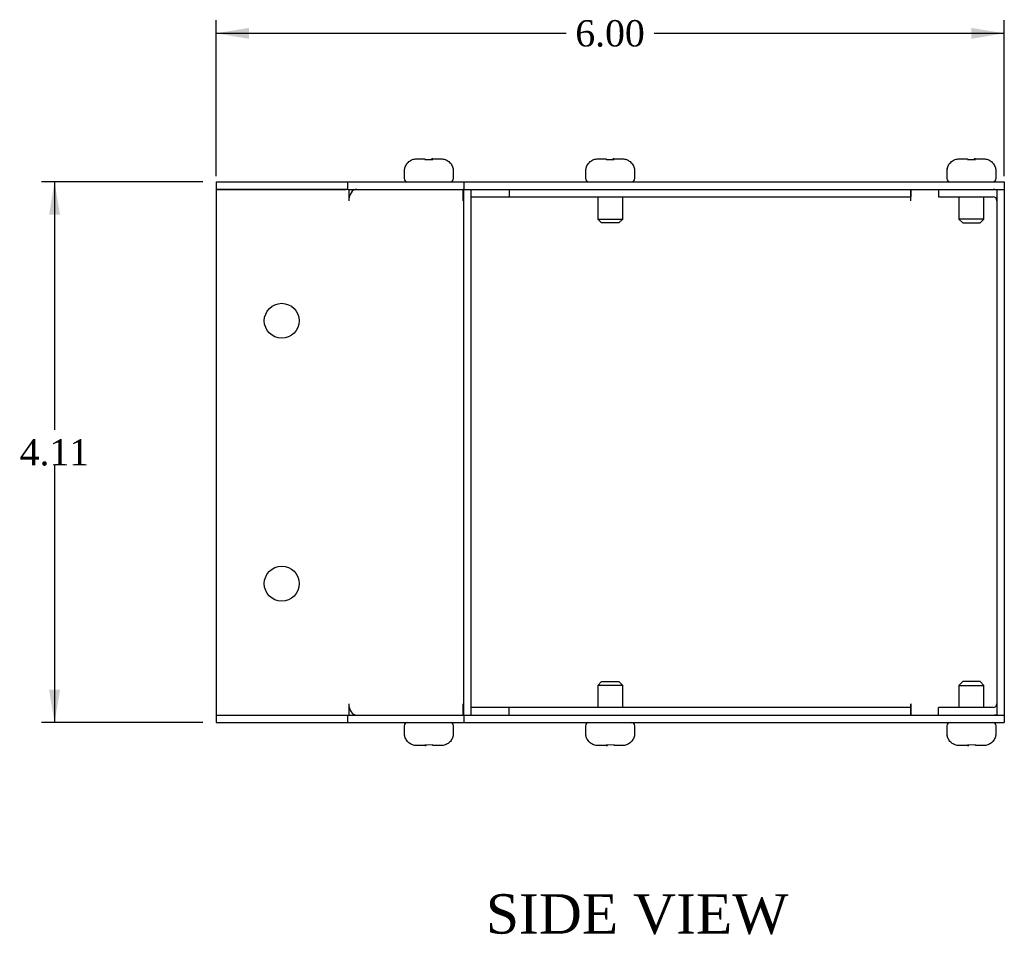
# Model space of a CAD drawing. Header units: inches. Extents: x 0.1 to 47.9, y -0.3 to 31.9.
# Tile 4 of 5: x 27.9 to 35.4, y 13.4 to 20.3. Entities that reach past the tile are written whole.
import ezdxf
from ezdxf.enums import TextEntityAlignment as Align

# ---------------------------------------------------------------- set-up
doc = ezdxf.new("R2010")
doc.units = ezdxf.units.IN
doc.header["$MEASUREMENT"] = 0
for name, color, linetype in [('COM55548-2', 7, 'Continuous'), ('COM55549-2', 7, 'Continuous'), ('COM55550-2', 7, 'Continuous'), ('Default', 7, 'Continuous'), ('SCS19491', 7, 'Continuous')]:
    doc.layers.add(name, color=color, linetype=linetype)
doc.styles.add('SEACAD_Times_New_Roman', font='times.ttf')
doc.dimstyles.new('HAMMOND_(STH_-_42x28)', dxfattribs={"dimtxt": 0.2, "dimasz": 0.25, "dimexe": 0.1, "dimexo": 0.1, "dimgap": 0.05, "dimtad": 0, "dimtih": 1, "dimtoh": 1, "dimzin": 0, "dimdsep": 46, "dimtxsty": 'SEACAD_Times_New_Roman', "dimblk1": '_SE_FILLED', "dimblk2": '_SE_FILLED', "dimsah": 1, "dimcen": 0.1, "dimadec": 0, "dimazin": 0, "dimtfac": 0.8, "dimtofl": 0, "dimtmove": 0, "dimatfit": 3, "dimfxl": 1, "dimtolj": 1, "dimtzin": 0, "dimarcsym": 0})

# ---------------------------------------------------------------- blocks, each defined once
blk = doc.blocks.new('SE4')
at = {"layer": 'COM55548-2', "color": 7, "linetype": 'Continuous'}
for p, q in [((29.4268, 19.0999), (30.4268, 19.0999)), ((29.4268, 19.0999), (29.4268, 19.0429)), ((29.4268, 19.0429), (30.4157, 19.0429)), ((30.4268, 19.0999), (31.3128, 19.0999)), ((30.4268, 19.0999), (30.4268, 19.0429)), ((30.4313, 19.0429), (31.3082, 19.0429)), ((31.3128, 19.0999), (35.4268, 19.0999)), ((31.3128, 19.0999), (31.3128, 19.0429)), ((31.3128, 19.0429), (35.4268, 19.0429)), ((35.4268, 19.0999), (35.4268, 19.0429)), ((29.4268, 15.0429), (30.4157, 15.0429)), ((29.4268, 15.0429), (29.4268, 14.9859)), ((30.4268, 15.0429), (30.4268, 14.9859)), ((30.4313, 15.0429), (31.3082, 15.0429)), ((31.3128, 15.0429), (35.4268, 15.0429)), ((31.3128, 15.0429), (31.3128, 14.9859)), ((35.4268, 15.0429), (35.4268, 14.9859)), ((29.4268, 14.9859), (30.4268, 14.9859)), ((30.4268, 14.9859), (31.3128, 14.9859)), ((31.3128, 14.9859), (35.4268, 14.9859))]:
    blk.add_line(p, q, dxfattribs=at)
at = {"layer": 'COM55549-2', "color": 7, "linetype": 'Continuous'}
for p, q in [((30.4157, 19.0429), (29.4268, 19.0429)), ((29.4268, 19.0429), (29.4268, 15.0429)), ((30.4313, 19.0429), (30.4157, 19.0429)), ((30.4362, 19.0429), (30.4362, 18.9569)), ((30.4766, 19.0429), (30.4766, 19.0378)), ((31.3042, 19.0429), (31.3042, 18.9569)), ((31.3127, 19.0429), (31.3082, 19.0429)), ((31.3127, 19.0429), (31.3128, 19.0429)), ((31.3127, 15.0429), (31.3127, 19.0429)), ((31.3697, 15.0429), (31.3697, 19.0429)), ((31.6577, 19.0429), (31.6577, 18.9859)), ((31.3697, 18.9859), (31.6577, 18.9859)), ((30.4362, 18.9569), (30.4363, 18.9569)), ((31.3041, 18.9569), (31.3042, 18.9569)), ((30.4362, 15.1289), (30.4362, 15.0429)), ((30.4363, 15.1289), (30.4362, 15.1289)), ((31.3042, 15.1289), (31.3041, 15.1289)), ((31.3042, 15.1289), (31.3042, 15.0429)), ((31.6577, 15.0999), (31.3697, 15.0999)), ((31.6577, 15.0429), (31.6577, 15.0999)), ((29.4268, 15.0429), (30.4157, 15.0429)), ((30.4157, 15.0429), (30.4313, 15.0429)), ((30.4766, 15.0479), (30.4766, 15.0429)), ((31.3082, 15.0429), (31.3127, 15.0429)), ((31.3127, 15.0429), (31.3128, 15.0429))]:
    blk.add_line(p, q, dxfattribs=at)
for centre in [(29.9268, 18.0429), (29.9268, 16.0429)]:
    blk.add_circle(centre, 0.133, dxfattribs=at)
for centre, major_axis, start_param, end_param in [((30.4971, 18.9569), (0, -0.086), 3.141593, 4.712389), ((31.3649, 18.9569), (0, 0.086), 1.528001, 1.570796), ((30.4971, 15.1289), (0, -0.086), 4.712389, 6.283185), ((31.3649, 15.1289), (0, 0.086), 1.570796, 1.613592)]:
    blk.add_ellipse(centre, major_axis=major_axis, ratio=0.707107, start_param=start_param, end_param=end_param, dxfattribs=at)
at = {"layer": 'COM55550-2', "color": 7, "linetype": 'Continuous'}
for p, q in [((34.7157, 18.9569), (34.7157, 19.0429)), ((34.7157, 19.0429), (34.7157, 18.9859)), ((34.9267, 19.0429), (34.9267, 18.9859)), ((35.3697, 19.0429), (35.3697, 15.0429)), ((35.4267, 19.0429), (35.4267, 15.0429)), ((31.6577, 18.9859), (34.7157, 18.9859)), ((34.7157, 18.9569), (34.7157, 18.9859)), ((34.9267, 18.9859), (35.3407, 18.9859)), ((34.7157, 18.9569), (34.7157, 18.9569)), ((34.7157, 15.0999), (31.6577, 15.0999)), ((34.7157, 15.1289), (34.7157, 15.0429)), ((34.7157, 15.1289), (34.7157, 15.1289)), ((34.7157, 15.0999), (34.7157, 15.1289)), ((34.7157, 15.0429), (34.7157, 15.0999)), ((34.9267, 15.0429), (34.9267, 15.0999)), ((35.3407, 15.0999), (34.9267, 15.0999))]:
    blk.add_line(p, q, dxfattribs=at)
for centre, radius, start, end in [((35.3407, 18.9569), 0.086, 70.29306, 90), ((35.3407, 18.9569), 0.029, 0, 90), ((35.3407, 15.1289), 0.029, 270, 0), ((35.3407, 15.1289), 0.086, 270, 289.70694)]:
    blk.add_arc(centre, radius, start, end, dxfattribs=at)
at = {"layer": 'SCS19491', "color": 7, "linetype": 'Continuous'}
for p, q in [((30.9538, 19.2749), (31.0154, 19.2749)), ((31.0166, 19.2705), (31.0765, 19.2712)), ((31.0706, 19.2749), (31.068, 19.2749)), ((31.073, 19.2749), (31.0706, 19.2749)), ((31.0706, 19.2749), (31.0706, 19.2711)), ((31.0755, 19.2749), (31.073, 19.2749)), ((31.073, 19.2711), (31.073, 19.2749)), ((31.0755, 19.2749), (31.1393, 19.2749)), ((31.0765, 19.2712), (31.0755, 19.2749)), ((32.334, 19.2749), (32.3956, 19.2749)), ((32.3968, 19.2705), (32.4567, 19.2712)), ((32.4508, 19.2749), (32.4483, 19.2749)), ((32.4532, 19.2749), (32.4508, 19.2749)), ((32.4508, 19.2749), (32.4508, 19.2711)), ((32.4557, 19.2749), (32.4532, 19.2749)), ((32.4532, 19.2711), (32.4532, 19.2749)), ((32.4557, 19.2749), (32.5195, 19.2749)), ((32.4567, 19.2712), (32.4557, 19.2749)), ((35.084, 19.2749), (35.1456, 19.2749)), ((35.1468, 19.2705), (35.2067, 19.2712)), ((35.2008, 19.2749), (35.1983, 19.2749)), ((35.2032, 19.2749), (35.2008, 19.2749)), ((35.2008, 19.2749), (35.2008, 19.2711)), ((35.2057, 19.2749), (35.2032, 19.2749)), ((35.2032, 19.2711), (35.2032, 19.2749)), ((35.2057, 19.2749), (35.2695, 19.2749)), ((35.2067, 19.2712), (35.2057, 19.2749)), ((30.8627, 19.1999), (30.8603, 19.1999)), ((31.2328, 19.1999), (31.2303, 19.1999)), ((32.243, 19.1999), (32.2405, 19.1999)), ((32.613, 19.1999), (32.6106, 19.1999)), ((34.993, 19.1999), (34.9905, 19.1999)), ((35.3606, 19.1999), (35.363, 19.1999)), ((30.859, 19.1849), (30.859, 19.1249)), ((31.234, 19.1249), (31.234, 19.1849)), ((32.2393, 19.1849), (32.2393, 19.1249)), ((32.6143, 19.1249), (32.6143, 19.1849)), ((34.9893, 19.1849), (34.9893, 19.1249)), ((35.3643, 19.1249), (35.3643, 19.1849)), ((32.3318, 18.9859), (32.3318, 18.8174)), ((32.5218, 18.8174), (32.5218, 18.9859)), ((35.0818, 18.9859), (35.0818, 18.8174)), ((35.2718, 18.8174), (35.2718, 18.9859)), ((32.3318, 18.8174), (32.5218, 18.8174)), ((32.3318, 18.8174), (32.3618, 18.7874)), ((32.4918, 18.7874), (32.5218, 18.8174)), ((35.2718, 18.8174), (35.0818, 18.8174)), ((35.0818, 18.8174), (35.1118, 18.7874)), ((35.2418, 18.7874), (35.2718, 18.8174)), ((32.4918, 18.7874), (32.3618, 18.7874)), ((35.1118, 18.7874), (35.2418, 18.7874)), ((32.3618, 15.2984), (32.3318, 15.2684)), ((32.3618, 15.2984), (32.4918, 15.2984)), ((32.5218, 15.2684), (32.4918, 15.2984)), ((35.1118, 15.2984), (35.0818, 15.2684)), ((35.2418, 15.2984), (35.1118, 15.2984)), ((35.2718, 15.2684), (35.2418, 15.2984)), ((32.5218, 15.2684), (32.3318, 15.2684)), ((32.3318, 15.2684), (32.3318, 15.0999)), ((32.5218, 15.0999), (32.5218, 15.2684)), ((35.0818, 15.2684), (35.2718, 15.2684)), ((35.0818, 15.2684), (35.0818, 15.0999)), ((35.2718, 15.0999), (35.2718, 15.2684)), ((30.859, 14.9609), (30.859, 14.9009)), ((31.234, 14.9009), (31.234, 14.9609)), ((32.2393, 14.9609), (32.2393, 14.9009)), ((32.6143, 14.9009), (32.6143, 14.9609)), ((34.9893, 14.9609), (34.9893, 14.9009)), ((35.3643, 14.9009), (35.3643, 14.9609)), ((30.8627, 14.8859), (30.8603, 14.8859)), ((31.2303, 14.8859), (31.2328, 14.8859)), ((32.2405, 14.8859), (32.243, 14.8859)), ((32.6106, 14.8859), (32.613, 14.8859)), ((34.993, 14.8859), (34.9905, 14.8859)), ((35.3606, 14.8859), (35.363, 14.8859)), ((31.0176, 14.8109), (30.9538, 14.8109)), ((31.0765, 14.8153), (31.0166, 14.8146)), ((31.0166, 14.8146), (31.0176, 14.8109)), ((31.0176, 14.8109), (31.0201, 14.8109)), ((31.0201, 14.8146), (31.0201, 14.8109)), ((31.0201, 14.8109), (31.0225, 14.8109)), ((31.0225, 14.8109), (31.0225, 14.8147)), ((31.0225, 14.8109), (31.025, 14.8109)), ((31.1393, 14.8109), (31.0777, 14.8109)), ((32.3978, 14.8109), (32.334, 14.8109)), ((32.4567, 14.8153), (32.3968, 14.8146)), ((32.3968, 14.8146), (32.3978, 14.8109)), ((32.3978, 14.8109), (32.4003, 14.8109)), ((32.4003, 14.8146), (32.4003, 14.8109)), ((32.4003, 14.8109), (32.4027, 14.8109)), ((32.4027, 14.8109), (32.4027, 14.8147)), ((32.4027, 14.8109), (32.4053, 14.8109)), ((32.5195, 14.8109), (32.4579, 14.8109)), ((35.1478, 14.8109), (35.084, 14.8109)), ((35.2067, 14.8153), (35.1468, 14.8146)), ((35.1468, 14.8146), (35.1478, 14.8109)), ((35.1478, 14.8109), (35.1503, 14.8109)), ((35.1503, 14.8146), (35.1503, 14.8109)), ((35.1503, 14.8109), (35.1527, 14.8109)), ((35.1527, 14.8109), (35.1527, 14.8147)), ((35.1527, 14.8109), (35.1553, 14.8109)), ((35.2695, 14.8109), (35.2079, 14.8109))]:
    blk.add_line(p, q, dxfattribs=at)
for centre, radius, start, end in [((30.949, 19.1849), 0.09, 170.40593, 180), ((31.144, 19.1849), 0.09, 0, 9.59407), ((32.3293, 19.1849), 0.09, 170.40593, 180), ((32.5243, 19.1849), 0.09, 0, 9.59407), ((35.0793, 19.1849), 0.09, 170.40593, 180), ((35.2743, 19.1849), 0.09, 0, 9.59407), ((30.884, 19.1249), 0.025, 180, 270), ((31.209, 19.1249), 0.025, 270, 0), ((32.2643, 19.1249), 0.025, 180, 270), ((32.5893, 19.1249), 0.025, 270, 0), ((35.0143, 19.1249), 0.025, 180, 270), ((35.3393, 19.1249), 0.025, 270, 0), ((30.884, 14.9609), 0.025, 90, 180), ((31.209, 14.9609), 0.025, 0, 90), ((32.2643, 14.9609), 0.025, 90, 180), ((32.5893, 14.9609), 0.025, 0, 90), ((35.0143, 14.9609), 0.025, 90, 180), ((35.3393, 14.9609), 0.025, 0, 90), ((30.949, 14.9009), 0.09, 180, 189.59407), ((31.144, 14.9009), 0.09, 350.40593, 0), ((32.3293, 14.9009), 0.09, 180, 189.59407), ((32.5243, 14.9009), 0.09, 350.40593, 0), ((35.0793, 14.9009), 0.09, 180, 189.59407), ((35.2743, 14.9009), 0.09, 350.40593, 0)]:
    blk.add_arc(centre, radius, start, end, dxfattribs=at)
for points in [[(30.8627, 19.1999), (30.8636, 19.2051), (30.865, 19.2104), (30.8687, 19.2204), (30.871, 19.2252), (30.8764, 19.2344), (30.8795, 19.2389), (30.8865, 19.247), (30.8903, 19.2507), (30.8986, 19.2574), (30.903, 19.2605), (30.9124, 19.2657), (30.9172, 19.2679), (30.9273, 19.2714), (30.9326, 19.2727), (30.9431, 19.2744), (30.9484, 19.2749), (30.9538, 19.2749)], [(31.1393, 19.2749), (31.1446, 19.2749), (31.15, 19.2744), (31.1606, 19.2727), (31.1658, 19.2714), (31.1758, 19.2679), (31.1807, 19.2657), (31.1901, 19.2604), (31.1945, 19.2574), (31.2028, 19.2507), (31.2066, 19.2469), (31.2136, 19.2388), (31.2167, 19.2345), (31.2221, 19.2253), (31.2244, 19.2204), (31.2281, 19.2103), (31.2294, 19.2051), (31.2303, 19.1999)], [(32.243, 19.1999), (32.2439, 19.2051), (32.2452, 19.2104), (32.2489, 19.2204), (32.2512, 19.2252), (32.2566, 19.2344), (32.2597, 19.2389), (32.2667, 19.247), (32.2705, 19.2507), (32.2788, 19.2574), (32.2833, 19.2605), (32.2926, 19.2657), (32.2974, 19.2679), (32.3076, 19.2714), (32.3128, 19.2727), (32.3233, 19.2744), (32.3286, 19.2749), (32.334, 19.2749)], [(32.5195, 19.2749), (32.5249, 19.2749), (32.5303, 19.2744), (32.5408, 19.2727), (32.546, 19.2714), (32.556, 19.2679), (32.561, 19.2657), (32.5703, 19.2604), (32.5747, 19.2574), (32.583, 19.2507), (32.5869, 19.2469), (32.5938, 19.2388), (32.5969, 19.2345), (32.6023, 19.2253), (32.6046, 19.2204), (32.6083, 19.2103), (32.6097, 19.2051), (32.6106, 19.1999)], [(34.993, 19.1999), (34.9939, 19.2051), (34.9952, 19.2104), (34.9989, 19.2204), (35.0012, 19.2252), (35.0066, 19.2344), (35.0097, 19.2389), (35.0167, 19.247), (35.0205, 19.2507), (35.0288, 19.2574), (35.0333, 19.2605), (35.0426, 19.2657), (35.0474, 19.2679), (35.0576, 19.2714), (35.0628, 19.2727), (35.0733, 19.2744), (35.0786, 19.2749), (35.084, 19.2749)], [(35.2695, 19.2749), (35.2749, 19.2749), (35.2803, 19.2744), (35.2908, 19.2727), (35.296, 19.2714), (35.306, 19.2679), (35.311, 19.2657), (35.3203, 19.2604), (35.3247, 19.2574), (35.333, 19.2507), (35.3369, 19.2469), (35.3438, 19.2388), (35.3469, 19.2345), (35.3523, 19.2253), (35.3546, 19.2204), (35.3583, 19.2103), (35.3597, 19.2051), (35.3606, 19.1999)], [(30.9538, 14.8109), (30.9484, 14.8109), (30.943, 14.8113), (30.9325, 14.8131), (30.9273, 14.8144), (30.9173, 14.8179), (30.9123, 14.8201), (30.903, 14.8253), (30.8986, 14.8283), (30.8903, 14.835), (30.8864, 14.8388), (30.8795, 14.847), (30.8764, 14.8513), (30.871, 14.8605), (30.8687, 14.8654), (30.865, 14.8755), (30.8636, 14.8806), (30.8627, 14.8859)], [(31.2303, 14.8859), (31.2294, 14.8806), (31.2281, 14.8754), (31.2244, 14.8653), (31.2221, 14.8605), (31.2167, 14.8513), (31.2136, 14.8469), (31.2066, 14.8388), (31.2028, 14.8351), (31.1945, 14.8283), (31.19, 14.8253), (31.1807, 14.8201), (31.1759, 14.8179), (31.1657, 14.8144), (31.1605, 14.8131), (31.15, 14.8113), (31.1447, 14.8109), (31.1393, 14.8109)], [(32.334, 14.8109), (32.3287, 14.8109), (32.3233, 14.8113), (32.3127, 14.8131), (32.3075, 14.8144), (32.2975, 14.8179), (32.2926, 14.8201), (32.2832, 14.8253), (32.2788, 14.8283), (32.2705, 14.835), (32.2667, 14.8388), (32.2597, 14.847), (32.2566, 14.8513), (32.2512, 14.8605), (32.2489, 14.8654), (32.2452, 14.8755), (32.2439, 14.8806), (32.243, 14.8859)], [(32.6106, 14.8859), (32.6097, 14.8806), (32.6083, 14.8754), (32.6046, 14.8653), (32.6023, 14.8605), (32.5969, 14.8513), (32.5938, 14.8469), (32.5868, 14.8388), (32.583, 14.8351), (32.5747, 14.8283), (32.5703, 14.8253), (32.5609, 14.8201), (32.5561, 14.8179), (32.546, 14.8144), (32.5407, 14.8131), (32.5302, 14.8113), (32.5249, 14.8109), (32.5195, 14.8109)], [(35.084, 14.8109), (35.0787, 14.8109), (35.0733, 14.8113), (35.0627, 14.8131), (35.0575, 14.8144), (35.0475, 14.8179), (35.0426, 14.8201), (35.0332, 14.8253), (35.0288, 14.8283), (35.0205, 14.835), (35.0167, 14.8388), (35.0097, 14.847), (35.0066, 14.8513), (35.0012, 14.8605), (34.9989, 14.8654), (34.9952, 14.8755), (34.9939, 14.8806), (34.993, 14.8859)], [(35.3606, 14.8859), (35.3597, 14.8806), (35.3583, 14.8754), (35.3546, 14.8653), (35.3523, 14.8605), (35.3469, 14.8513), (35.3438, 14.8469), (35.3368, 14.8388), (35.333, 14.8351), (35.3247, 14.8283), (35.3203, 14.8253), (35.3109, 14.8201), (35.3061, 14.8179), (35.296, 14.8144), (35.2907, 14.8131), (35.2802, 14.8113), (35.2749, 14.8109), (35.2695, 14.8109)]]:
    blk.add_open_spline(points, degree=3, knots=[0, 0, 0, 0, 0.125, 0.125, 0.25, 0.25, 0.375, 0.375, 0.5, 0.5, 0.625, 0.625, 0.75, 0.75, 0.875, 0.875, 1, 1, 1, 1], dxfattribs=at)
for points in [[(31.0154, 19.2749), (31.0158, 19.2749), (31.0162, 19.2734), (31.0166, 19.2705)], [(31.068, 19.2749), (31.0677, 19.2749), (31.0673, 19.2734), (31.0669, 19.2703)], [(32.3956, 19.2749), (32.396, 19.2749), (32.3964, 19.2734), (32.3968, 19.2705)], [(32.4483, 19.2749), (32.4479, 19.2749), (32.4475, 19.2734), (32.4471, 19.2703)], [(35.1456, 19.2749), (35.146, 19.2749), (35.1464, 19.2734), (35.1468, 19.2705)], [(35.1983, 19.2749), (35.1979, 19.2749), (35.1975, 19.2734), (35.1971, 19.2703)], [(31.025, 14.8109), (31.0254, 14.8109), (31.0258, 14.8124), (31.0262, 14.8154)], [(31.0777, 14.8109), (31.0773, 14.8109), (31.0769, 14.8123), (31.0765, 14.8153)], [(32.4053, 14.8109), (32.4056, 14.8109), (32.406, 14.8124), (32.4064, 14.8154)], [(32.4579, 14.8109), (32.4575, 14.8109), (32.4571, 14.8123), (32.4567, 14.8153)], [(35.1553, 14.8109), (35.1556, 14.8109), (35.156, 14.8124), (35.1564, 14.8154)], [(35.2079, 14.8109), (35.2075, 14.8109), (35.2071, 14.8123), (35.2067, 14.8153)]]:
    blk.add_open_spline(points, degree=3, dxfattribs=at)
blk = doc.blocks.new('DMBLK8214')
at = {"layer": 'Default', "linetype": 'Continuous', "transparency": 16777216}
for points in [[(29.6768, 20.2723), (29.4268, 20.2306), (29.6768, 20.1889)], [(35.1767, 20.2723), (35.1767, 20.1889), (35.4267, 20.2306)]]:
    blk.add_hatch(color=7, dxfattribs=at).paths.add_polyline_path(points)
at = {"layer": 'Default', "color": 7, "linetype": 'Continuous', "transparency": 16777216}
for p, q in [((29.4268, 19.1429), (29.4268, 20.3306)), ((35.4267, 19.1429), (35.4267, 20.3306)), ((29.4268, 20.2306), (32.0913, 20.2306)), ((32.7621, 20.2306), (35.4267, 20.2306))]:
    blk.add_line(p, q, dxfattribs=at)
at = {"layer": 'Default', "color": 7, "linetype": 'Continuous', "transparency": 16777216, "style": 'SEACAD_Times_New_Roman'}
blk.add_text('6.00', height=0.2, dxfattribs=at).set_placement((32.1613, 20.3306), align=Align.TOP_LEFT)
blk = doc.blocks.new('_SE_FILLED')
at = {"color": 0}
blk.add_line((0, 0), (-1, 0), dxfattribs=at)
blk.add_solid([(0, 0), (-1, -0.1665), (-1, 0.1665), (0, 0)], dxfattribs=at)
blk = doc.blocks.new('DMBLK8215')
at = {"layer": 'Default', "linetype": 'Continuous', "transparency": 16777216}
for points in [[(28.1556, 18.8499), (28.2389, 18.8499), (28.1972, 19.0999)], [(28.1556, 15.2359), (28.1972, 14.9859), (28.2389, 15.2359)]]:
    blk.add_hatch(color=7, dxfattribs=at).paths.add_polyline_path(points)
at = {"layer": 'Default', "color": 7, "linetype": 'Continuous', "transparency": 16777216}
for p, q in [((29.3268, 19.0999), (28.0972, 19.0999)), ((28.1972, 19.0999), (28.1972, 17.2129)), ((28.1972, 16.9429), (28.1972, 14.9859)), ((29.3268, 14.9859), (28.0972, 14.9859))]:
    blk.add_line(p, q, dxfattribs=at)
at = {"layer": 'Default', "color": 7, "linetype": 'Continuous', "transparency": 16777216, "style": 'SEACAD_Times_New_Roman'}
blk.add_text('4.11', height=0.2, dxfattribs=at).set_placement((27.9318, 17.1429), align=Align.TOP_LEFT)

msp = doc.modelspace()

# ---------------------------------------------------------------- block references
at = {"layer": 'Default'}
msp.add_blockref('SE4', (0, 0), dxfattribs=at)

# ---------------------------------------------------------------- texts
at = {"layer": 'Default', "color": 7, "linetype": 'Continuous', "style": 'SEACAD_Times_New_Roman'}
msp.add_text('SIDE VIEW', height=0.3, dxfattribs=at).set_placement((31.4806, 13.68), align=Align.TOP_LEFT)

# ---------------------------------------------------------------- dimensions: what is measured, and where the dimension line sits
at = {"layer": 'Default', "color": 7, "linetype": 'Continuous'}
for base, p1, p2, angle, picture, middle in [((29.4268, 20.2306), (29.4268, 19.0429), (35.4267, 19.0429), 0, 'DMBLK8214', (32.4267, 20.2306)), ((28.1972, 19.0999), (29.4268, 19.0999), (29.4268, 14.9859), 270, 'DMBLK8215', (28.1972, 17.0429))]:
    dim = msp.add_linear_dim(base=base, p1=p1, p2=p2, angle=angle, text='\\A1;<>', dimstyle='HAMMOND_(STH_-_42x28)', dxfattribs=at)
    dim.commit()
    dim.dimension.update_dxf_attribs({"geometry": picture, "text_midpoint": middle, "dimtype": 161})

doc.saveas('drawing.dxf')
